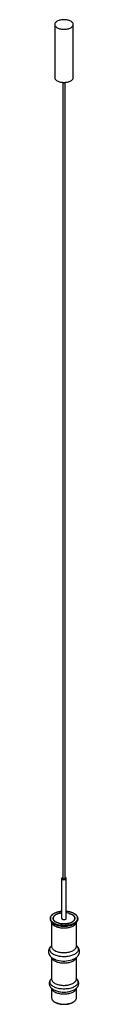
# Paper-space layout '_Trimétrica' of a CAD drawing. Header units: millimetres. Extents: x 38 to 138, y 51 to 3228.
import ezdxf

# ---------------------------------------------------------------- set-up
doc = ezdxf.new("R2010")
doc.units = ezdxf.units.MM

psp = doc.layouts.new('_Trimétrica')

# ---------------------------------------------------------------- linework, layer by layer
at = {"color": 7, "linetype": 'Continuous', "lineweight": 25}
for p, q in [((58.4, 3213.1), (58.4, 3041.6)), ((118.4, 3041.6), (118.4, 3213.1)), ((84.9, 3025.3), (84.9, 457.3)), ((91.9, 457.3), (91.9, 3025.3)), ((80.9, 457.3), (80.9, 328.7)), ((95.9, 328.7), (95.9, 457.3)), ((48.4, 316.7), (48.4, 238.7)), ((51.3, 314), (51.4, 313.9)), ((125, 313.5), (125.7, 314)), ((128.4, 238.7), (128.4, 316.7)), ((48.4, 202.7), (48.4, 133.1)), ((60.8, 195.7), (62.2, 195.2)), ((128.4, 133.1), (128.4, 202.7)), ((48.4, 103.1), (48.4, 72.4)), ((128.4, 72.4), (128.4, 103.1))]:
    psp.add_line(p, q, dxfattribs=at)
at = {"color": 7, "linetype": 'Continuous', "lineweight": 25, "flags": 128}
for points in [[(74.4, 3199.4), (77.4, 3198.7), (80.5, 3198.2), (83.6, 3197.8), (86.9, 3197.6), (90.1, 3197.6), (93.4, 3197.8), (96.5, 3198.2), (99.6, 3198.7), (102.5, 3199.4), (105.3, 3200.3), (107.9, 3201.3), (110.3, 3202.5), (112.4, 3203.7), (114.2, 3205.1), (115.7, 3206.6), (116.9, 3208.2), (117.8, 3209.8), (118.3, 3211.4), (118.4, 3213.1), (118.3, 3214.8), (117.7, 3216.4), (116.9, 3218), (115.6, 3219.6), (114.1, 3221), (112.3, 3222.4), (110.2, 3223.7), (107.8, 3224.9), (105.2, 3225.9), (102.4, 3226.7), (99.5, 3227.4), (96.4, 3228), (93.2, 3228.3), (90, 3228.5), (86.8, 3228.5), (83.5, 3228.3), (80.4, 3227.9), (77.3, 3227.4), (74.3, 3226.7), (71.6, 3225.8), (69, 3224.8), (66.6, 3223.7), (64.5, 3222.4), (62.7, 3221), (61.2, 3219.5), (60, 3218), (59.1, 3216.3), (58.6, 3214.7), (58.4, 3213), (58.6, 3211.4), (59.2, 3209.7), (60, 3208.1), (61.2, 3206.5), (62.8, 3205.1), (64.6, 3203.7), (66.7, 3202.4), (69.1, 3201.3), (71.7, 3200.3), (74.4, 3199.4)], [(58.4, 3041.6), (58.4, 3041.6), (58.6, 3039.9), (59.2, 3038.3), (60, 3036.7), (61.2, 3035.1), (62.8, 3033.6), (64.6, 3032.2), (66.7, 3031), (69.1, 3029.8), (71.7, 3028.8), (74.4, 3028)], [(74.4, 3028), (77.4, 3027.3), (80.5, 3026.7), (83.6, 3026.4), (86.9, 3026.2), (90.1, 3026.2), (93.4, 3026.4), (96.5, 3026.7), (99.6, 3027.3), (102.5, 3028), (105.3, 3028.9), (107.9, 3029.9), (110.3, 3031), (112.4, 3032.3), (114.2, 3033.7), (115.7, 3035.2), (116.9, 3036.7), (117.8, 3038.3), (118.3, 3040), (118.4, 3041.6)], [(84.9, 460.7), (84.9, 460.7), (83.6, 460.2), (82.5, 459.6), (81.6, 458.9), (81.1, 458.1), (80.9, 457.3), (81.1, 456.4), (81.6, 455.6), (82.5, 454.9), (83.6, 454.3), (84.9, 453.8)], [(84.9, 453.8), (86.4, 453.5), (88.1, 453.4), (89.7, 453.5), (91.2, 453.7), (92.7, 454.1), (93.9, 454.6), (94.9, 455.3), (95.6, 456), (95.9, 456.9), (95.9, 457.7), (95.5, 458.5), (94.9, 459.3), (93.9, 459.9), (92.6, 460.5), (91.9, 460.7)], [(84.9, 457.3), (85, 457.1), (85.3, 456.5), (85.9, 456), (86.8, 455.7)], [(86.8, 455.7), (87.9, 455.5), (89.1, 455.5), (90.1, 455.7), (91, 456.1), (91.7, 456.6), (91.9, 457.1), (91.9, 457.3)], [(80.9, 346.3), (80.7, 346.3), (77.3, 345.8), (74, 345.1), (70.8, 344.3), (67.8, 343.3), (65.1, 342.1), (62.6, 340.8), (60.3, 339.4), (58.4, 337.9), (56.7, 336.3), (55.4, 334.6), (54.4, 332.8), (53.7, 331), (53.5, 329.2), (53.5, 327.4), (54, 325.6), (54.8, 323.8), (55.9, 322.1), (57.4, 320.4), (59.1, 318.8), (61.2, 317.4), (63.6, 316), (66.2, 314.8), (69.1, 313.7), (72.1, 312.7)], [(104.8, 344.6), (107.8, 343.7), (110.7, 342.6), (113.3, 341.4), (115.7, 340), (117.7, 338.5), (119.5, 337), (121, 335.3), (122.1, 333.6), (122.9, 331.8), (123.4, 330), (123.4, 328.2), (123.1, 326.3), (122.5, 324.5), (121.5, 322.8), (120.2, 321.1), (118.5, 319.5), (116.6, 318), (114.3, 316.5), (111.8, 315.3), (109, 314.1), (106.1, 313.1), (102.9, 312.3), (99.6, 311.6), (96.2, 311.1), (92.7, 310.8), (89.2, 310.7), (85.6, 310.7), (82.1, 311), (78.7, 311.4), (75.3, 312), (72.1, 312.7), (69.1, 313.7), (66.2, 314.8), (63.6, 316), (61.2, 317.4), (59.1, 318.8), (57.4, 320.4), (55.9, 322.1), (54.8, 323.8), (54, 325.6), (53.5, 327.4), (53.5, 329.2), (53.7, 331), (54.4, 332.8), (55.4, 334.6), (56.7, 336.3), (58.4, 337.9), (60.3, 339.4), (62.6, 340.8), (65.1, 342.1), (67.8, 343.3), (70.8, 344.3), (74, 345.1), (77.3, 345.8), (80.7, 346.3), (80.9, 346.3)], [(72.1, 312.7), (75.3, 312), (78.7, 311.4), (82.1, 311), (85.6, 310.7), (89.2, 310.7), (92.7, 310.8), (96.2, 311.1), (99.6, 311.6), (102.9, 312.3), (106.1, 313.1), (109, 314.1), (111.8, 315.3), (114.3, 316.5), (116.6, 318), (118.5, 319.5), (120.2, 321.1), (121.5, 322.8), (122.5, 324.5), (123.1, 326.3), (123.4, 328.2), (123.4, 330), (122.9, 331.8), (122.1, 333.6), (121, 335.3), (119.5, 337), (117.7, 338.5), (115.7, 340), (113.3, 341.4), (110.7, 342.6), (107.8, 343.7), (104.8, 344.6), (101.6, 345.4), (98.2, 346), (95.9, 346.3)], [(80.9, 328.7), (80.9, 328.7), (81.1, 327.9), (81.6, 327.1), (82.5, 326.3), (83.6, 325.7), (84.9, 325.3)], [(84.9, 325.3), (86.4, 325), (88.1, 324.8), (89.7, 324.9), (91.2, 325.1), (92.7, 325.5), (93.9, 326), (94.9, 326.7), (95.6, 327.5), (95.9, 328.3), (95.9, 328.7)], [(133.2, 328.6), (133.3, 327.1), (133, 325.1), (132.4, 323.1), (131.5, 321.1), (130.2, 319.2), (128.6, 317.3), (128.5, 317.2)], [(114.6, 195.2), (116.2, 195.8), (116.7, 196)], [(54.7, 98.6), (54.9, 98.4), (55.8, 98)], [(121, 97.9), (122, 98.5), (122.2, 98.6)]]:
    psp.add_lwpolyline(points, dxfattribs=at)
at = {"color": 8, "linetype": 'Continuous', "lineweight": 25, "flags": 128}
for points in [[(80.9, 351), (78.3, 350.7), (74.5, 350.1), (70.9, 349.4), (67.3, 348.5), (64, 347.4), (60.8, 346.2), (57.9, 344.9), (55.2, 343.4), (52.7, 341.8), (50.6, 340.1), (48.8, 338.3), (47.2, 336.5), (46.1, 334.5), (45.2, 332.5), (44.7, 330.5), (44.6, 328.5), (44.8, 326.5), (45.3, 324.5), (46.2, 322.5), (47.5, 320.6), (49.1, 318.7), (51, 316.9), (53.2, 315.3), (55.6, 313.7), (58.4, 312.2), (61.4, 310.9), (64.6, 309.7), (68, 308.7)], [(68, 308.7), (71.5, 307.8), (75.2, 307.1), (79, 306.6), (82.9, 306.3), (86.8, 306.1), (90.8, 306.1), (94.7, 306.3), (98.6, 306.7), (102.3, 307.3), (106, 308), (109.5, 308.9), (112.9, 309.9), (116.1, 311.1), (119, 312.5), (121.7, 314), (124.1, 315.6), (126.3, 317.3), (128.1, 319), (129.6, 320.9), (130.8, 322.9), (131.7, 324.8), (132.2, 326.8), (132.3, 328.9), (132.1, 330.9), (131.5, 332.9), (130.6, 334.9), (129.4, 336.8), (127.8, 338.7), (125.9, 340.4), (123.7, 342.1), (121.2, 343.7), (118.5, 345.1), (115.5, 346.5), (112.3, 347.6), (108.9, 348.7), (105.4, 349.5), (101.7, 350.2), (97.9, 350.8), (95.9, 351)], [(67.5, 307.2), (64.1, 308.2), (60.9, 309.4), (57.8, 310.7), (55.1, 312.2), (52.5, 313.8), (50.3, 315.5), (48.4, 317.2)], [(128.4, 316.6), (128.4, 316.5), (128.1, 314.6), (127.4, 312.7), (126.4, 310.8), (125, 309), (123.4, 307.3), (121.4, 305.7), (119.1, 304.1), (116.6, 302.7), (113.8, 301.4), (110.8, 300.3), (107.6, 299.3), (104.2, 298.4), (100.7, 297.7), (97.1, 297.2), (93.4, 296.9), (89.7, 296.8), (85.9, 296.8), (82.2, 297), (78.5, 297.4), (74.9, 298), (71.5, 298.7), (68.1, 299.6), (65, 300.7), (62.1, 301.9), (59.4, 303.2), (56.9, 304.7), (54.8, 306.2), (52.9, 307.9), (51.3, 309.7), (50.1, 311.5), (49.2, 313.4), (48.6, 315.3), (48.5, 316.5)], [(128.5, 317.2), (126.6, 315.5), (124.4, 313.8), (121.9, 312.2), (119.1, 310.8), (116.1, 309.4), (112.9, 308.3), (109.5, 307.2), (105.9, 306.3), (102.2, 305.6), (98.3, 305.1), (94.4, 304.7), (90.5, 304.5), (86.5, 304.5), (82.6, 304.7), (78.7, 305.1), (74.8, 305.6), (71.1, 306.3), (67.5, 307.2)], [(68, 305.9), (71.6, 305.1), (75.3, 304.4), (79.1, 303.8), (82.9, 303.5), (86.8, 303.3), (90.8, 303.4), (94.7, 303.5), (98.5, 303.9), (102.3, 304.5), (106, 305.2), (109.5, 306.1), (112.8, 307.1), (116, 308.4), (118.9, 309.7), (121.6, 311.2), (124, 312.8), (125, 313.5)], [(128.4, 240.1), (129.4, 239.2), (131, 237.3), (132.4, 235.4), (133.4, 233.4), (134.1, 231.4), (134.4, 229.3), (134.4, 227.2), (134, 225.2), (133.3, 223.1), (132.2, 221.1), (130.8, 219.2), (129.1, 217.3), (127.1, 215.6), (124.8, 213.9), (122.2, 212.3), (119.3, 210.8), (116.2, 209.5), (112.9, 208.3), (109.5, 207.3), (105.8, 206.5), (102, 205.8), (98.1, 205.2), (94.2, 204.9), (90.2, 204.7), (86.2, 204.7), (82.2, 204.9), (78.2, 205.3), (74.4, 205.8), (70.6, 206.6), (67, 207.4), (63.5, 208.5), (60.2, 209.7), (57.2, 211), (54.4, 212.5), (51.8, 214.1), (49.5, 215.8), (47.5, 217.6), (45.8, 219.5), (44.5, 221.4), (43.5, 223.4), (42.8, 225.4), (42.5, 227.5), (42.5, 229.6), (42.9, 231.6), (43.6, 233.7), (44.6, 235.6), (46, 237.6), (47.8, 239.5), (48.4, 240.1)], [(48.4, 238.7), (48.4, 238.5), (48.6, 236.6), (49.2, 234.7), (50.1, 232.8), (51.3, 231), (52.9, 229.3), (54.8, 227.6), (56.9, 226), (59.4, 224.5), (62.1, 223.2), (65, 222), (68.1, 220.9), (71.5, 220), (74.9, 219.3), (78.5, 218.7), (82.2, 218.3), (85.9, 218.1), (89.7, 218.1), (93.4, 218.2), (97.1, 218.6), (100.7, 219.1), (104.2, 219.8), (107.6, 220.6), (110.8, 221.6), (113.8, 222.8), (116.6, 224), (119.1, 225.5), (121.4, 227), (123.4, 228.6), (125, 230.4), (126.4, 232.2), (127.4, 234), (128.1, 235.9), (128.4, 237.9), (128.4, 238.7)], [(128.3, 202.5), (128.1, 201.6), (127.4, 199.7), (126.4, 197.9), (125, 196.1), (123.4, 194.4), (121.4, 192.7), (119.1, 191.2), (116.6, 189.8), (113.8, 188.5), (110.8, 187.3), (107.6, 186.3), (104.2, 185.5), (100.7, 184.8), (97.1, 184.3), (93.4, 184), (89.7, 183.8), (85.9, 183.8), (82.2, 184.1), (78.5, 184.4), (74.9, 185), (71.5, 185.7), (68.1, 186.6), (65, 187.7), (62.1, 188.9), (59.4, 190.3), (56.9, 191.7), (54.8, 193.3), (52.9, 195), (51.3, 196.7), (50.1, 198.5), (49.2, 200.4), (48.6, 202.3), (48.6, 202.5)], [(62.2, 195.2), (63.5, 194.8), (67, 193.7)], [(128.4, 134.1), (128.6, 133.9), (130.3, 132), (131.6, 130.1), (132.5, 128.1), (133.2, 126.1), (133.4, 124), (133.3, 122), (132.9, 119.9), (132.1, 117.9), (131, 115.9), (129.5, 114), (127.8, 112.2), (125.7, 110.5), (123.3, 108.8), (120.6, 107.3), (117.7, 105.9), (114.6, 104.6), (111.3, 103.5), (107.8, 102.5), (104.1, 101.7), (100.3, 101.1), (96.4, 100.7), (92.5, 100.4), (88.5, 100.3), (84.5, 100.4), (80.6, 100.7), (76.7, 101.1), (72.9, 101.7), (69.2, 102.5), (65.7, 103.5), (62.4, 104.6), (59.2, 105.8), (56.3, 107.2), (53.7, 108.8), (51.3, 110.4), (49.2, 112.2), (47.4, 114), (45.9, 115.9), (44.8, 117.9), (44, 119.9), (43.5, 121.9), (43.5, 124), (43.7, 126), (44.3, 128), (45.3, 130), (46.6, 132), (48.2, 133.8), (48.4, 134.1)], [(48.4, 133.1), (48.4, 132.9), (48.6, 131), (49.2, 129.1), (50.1, 127.2), (51.3, 125.4), (52.9, 123.6), (54.8, 121.9), (56.9, 120.4), (59.4, 118.9), (62.1, 117.6), (65, 116.4), (68.1, 115.3), (71.5, 114.4), (74.9, 113.7), (78.5, 113.1), (82.2, 112.7), (85.9, 112.5), (89.7, 112.5), (93.4, 112.6), (97.1, 112.9), (100.7, 113.4), (104.2, 114.1), (107.6, 115), (110.8, 116), (113.8, 117.1), (116.6, 118.4), (119.1, 119.8), (121.4, 121.4), (123.4, 123), (125, 124.7), (126.4, 126.5), (127.4, 128.4), (128.1, 130.3), (128.4, 132.2), (128.4, 133.1)], [(128.4, 103), (128.1, 101.6), (127.4, 99.7), (126.4, 97.8), (125, 96), (123.4, 94.3), (121.4, 92.6), (119.1, 91.1), (116.6, 89.7), (113.8, 88.4), (110.8, 87.2), (107.6, 86.2), (104.2, 85.4), (100.7, 84.7), (97.1, 84.2), (93.4, 83.9), (89.7, 83.7), (85.9, 83.7), (82.2, 84), (78.5, 84.4), (74.9, 84.9), (71.5, 85.7), (68.1, 86.6), (65, 87.6), (62.1, 88.8), (59.4, 90.2), (56.9, 91.6), (54.8, 93.2), (52.9, 94.9), (51.3, 96.6), (50.1, 98.5), (49.2, 100.3), (48.6, 102.2), (48.5, 102.9)], [(67.4, 93.4), (71, 92.5), (74.8, 91.8), (78.6, 91.3), (82.5, 90.9), (86.5, 90.7), (90.5, 90.7), (94.5, 90.9), (98.4, 91.3), (102.2, 91.8), (105.9, 92.5), (109.5, 93.4), (113, 94.5), (116.2, 95.7), (119.2, 97), (121, 97.9)], [(49.5, 67.8), (50.1, 66.5), (51.3, 64.7), (52.9, 63), (54.8, 61.3), (56.9, 59.7), (59.4, 58.2), (62.1, 56.9), (65, 55.7), (68.1, 54.6), (71.5, 53.7), (74.9, 53), (78.5, 52.4), (82.2, 52), (85.9, 51.8), (89.7, 51.8), (93.4, 52), (97.1, 52.3), (100.7, 52.8), (104.2, 53.5), (107.6, 54.3), (110.8, 55.3), (113.8, 56.5), (116.6, 57.8), (119.1, 59.2), (121.4, 60.7), (123.4, 62.4), (125, 64.1), (126.4, 65.9), (127.4, 67.7), (127.5, 67.9)]]:
    psp.add_lwpolyline(points, dxfattribs=at)
at = {"color": 7, "linetype": 'Continuous', "lineweight": 25}
for centre, radius, start, end in [((86.8, 3032.9), 7.76, 235.5774, 256.3823), ((88.4, 3036.7), 11.9, 252.9265, 300.6877), ((58.3, 328), 14.7, 178.2004, 227.7475), ((89.4, 287.3), 59.3, 74.9842, 83.672), ((59.7, 72.5), 11.3, 180.3131, 204.48), ((117.3, 72.4), 11.2, 336.1032, 359.7704)]:
    psp.add_arc(centre, radius, start, end, dxfattribs=at)
at = {"color": 8, "linetype": 'Continuous', "lineweight": 25}
for centre, radius, start, end in [((78.6, 349.5), 44.8, 232.5776, 256.3298), ((88.3, 274), 83.1, 255.1004, 288.4487), ((81.1, 145.7), 54, 241.9891, 255.3154)]:
    psp.add_arc(centre, radius, start, end, dxfattribs=at)
at = {"color": 7, "linetype": 'Continuous', "lineweight": 25}
for points, knots in [([(80.9, 351.1), (80.4, 351), (78.5, 350.9), (75.6, 350.5), (72, 349.8), (68.5, 349), (65.2, 348.1), (62.1, 347), (59.1, 345.8), (56.4, 344.4), (53.8, 343), (51.5, 341.4), (49.5, 339.7), (47.7, 337.9), (46.3, 336), (45.1, 334.1), (44.3, 332.1), (43.8, 330.4), (43.7, 329.2), (43.6, 328.8)], [0, 0, 0, 0, 0.028892, 0.090827, 0.152783, 0.214766, 0.276784, 0.338845, 0.400956, 0.463122, 0.525344, 0.587615, 0.649914, 0.712174, 0.774308, 0.836188, 0.897676, 0.958681, 1, 1, 1, 1]), ([(133.2, 328.8), (133.2, 329.3), (133.1, 330.4), (132.6, 332.2), (131.8, 334.1), (130.6, 336), (129.2, 337.8), (127.5, 339.6), (125.5, 341.3), (123.2, 342.9), (120.7, 344.3), (117.9, 345.7), (115, 346.9), (111.8, 348), (108.5, 349), (105.1, 349.8), (101.5, 350.4), (98.5, 350.9), (96.6, 351), (95.9, 351.1)], [0, 0, 0, 0, 0.040323, 0.100658, 0.161243, 0.22225, 0.283716, 0.345564, 0.407673, 0.469924, 0.53223, 0.594526, 0.656788, 0.719007, 0.781183, 0.84332, 0.905424, 0.967501, 1, 1, 1, 1]), ([(44.2, 323.9), (44.3, 323.5), (44.6, 322.5), (45.5, 320.7), (46.8, 318.7), (48.3, 316.7), (49.9, 315.1), (51, 314.2), (51.4, 313.9)], [0, 0, 0, 0, 0.089484, 0.280922, 0.476584, 0.677345, 0.883195, 1, 1, 1, 1]), ([(125, 313.5), (125.5, 313.9), (126.9, 315), (128.6, 316.8), (130.3, 318.9), (131.6, 321.1), (132.4, 322.7), (132.6, 323.7), (132.7, 323.9)], [0, 0, 0, 0, 0.153301, 0.358318, 0.560748, 0.758945, 0.951771, 1, 1, 1, 1]), ([(48.4, 240.4), (48, 240), (46.7, 239), (44.8, 237.1), (43, 234.8), (41.4, 232.4), (40.2, 230), (39.2, 227.4), (38.6, 224.8), (38.4, 222.2), (38.5, 219.6), (38.9, 217.1), (39.6, 214.6), (40.6, 212.2), (41.8, 209.9), (43.4, 207.7), (45.3, 205.5), (47.4, 203.5), (49.8, 201.6), (52.5, 199.7), (55.5, 198.1), (58.7, 196.6), (60.9, 195.6), (62.2, 195.2), (62.3, 195.2)], [0, 0, 0, 0, 0.027505, 0.081136, 0.133582, 0.179285, 0.228386, 0.275874, 0.32192, 0.366895, 0.411212, 0.455257, 0.499357, 0.543929, 0.589372, 0.636034, 0.684167, 0.733871, 0.785034, 0.83734, 0.890358, 0.943665, 0.996886, 1, 1, 1, 1]), ([(48.4, 238.7), (48.4, 238.7), (48.4, 238.6), (48.4, 238.7), (48.4, 238.7)], [0, 0, 0, 0, 0.708415, 1, 1, 1, 1]), ([(114.6, 195.2), (114.7, 195.2), (115.9, 195.6), (118.3, 196.6), (121.5, 198.1), (124.5, 199.8), (127.3, 201.7), (129.8, 203.8), (132.1, 206), (134, 208.3), (135.5, 210.7), (136.8, 213.2), (137.7, 215.8), (138.3, 218.4), (138.5, 221), (138.4, 223.5), (138, 226.1), (137.3, 228.5), (136.3, 230.9), (135, 233.2), (133.4, 235.4), (131.6, 237.6), (129.9, 239.2), (128.8, 240.1), (128.4, 240.4)], [0, 0, 0, 0, 0.004496, 0.057763, 0.111444, 0.16551, 0.219839, 0.274027, 0.327578, 0.379934, 0.42555, 0.474556, 0.521955, 0.567922, 0.612828, 0.657086, 0.701081, 0.745138, 0.789679, 0.835097, 0.88174, 0.929858, 0.979544, 1, 1, 1, 1]), ([(128.4, 238.7), (128.4, 238.7), (128.4, 238.6), (128.4, 238.7), (128.4, 238.7)], [0, 0, 0, 0, 0.196645, 1, 1, 1, 1]), ([(48.4, 134.2), (47.8, 133.6), (46.4, 132.3), (44.7, 130.1), (43.2, 127.7), (42.1, 125.3), (41.4, 122.9), (41, 120.4), (40.9, 118), (41.1, 115.6), (41.7, 113.3), (42.6, 111), (43.7, 108.8), (45.1, 106.7), (46.9, 104.6), (48.9, 102.7), (51.2, 100.8), (53.5, 99.2), (55.1, 98.3), (55.8, 97.9)], [0, 0, 0, 0, 0.060615, 0.125275, 0.188164, 0.248988, 0.307811, 0.364986, 0.421029, 0.476525, 0.531929, 0.587795, 0.644673, 0.70302, 0.763124, 0.825039, 0.888545, 0.953208, 1, 1, 1, 1]), ([(48.4, 133.1), (48.4, 133), (48.4, 133), (48.4, 133), (48.4, 133)], [0, 0, 0, 0, 0.7084148, 1, 1, 1, 1]), ([(120.9, 97.9), (121.7, 98.3), (123.5, 99.3), (126, 101), (128.4, 103), (130.5, 105.1), (132.3, 107.4), (133.7, 109.7), (134.8, 112.1), (135.5, 114.6), (135.9, 117), (136, 119.4), (135.7, 121.8), (135.2, 124.2), (134.3, 126.4), (133.1, 128.6), (131.7, 130.8), (130.1, 132.6), (128.9, 133.7), (128.4, 134.2)], [0, 0, 0, 0, 0.055995, 0.122323, 0.188578, 0.254236, 0.318669, 0.381319, 0.441906, 0.500506, 0.557478, 0.613342, 0.668684, 0.723948, 0.779695, 0.836471, 0.894724, 0.954738, 1, 1, 1, 1]), ([(128.4, 133), (128.4, 133), (128.4, 133), (128.4, 133), (128.4, 133.1)], [0, 0, 0, 0, 0.1966448, 1, 1, 1, 1]), ([(49.5, 67.5), (49.8, 66.9), (50.4, 65.7), (51.6, 64), (53.2, 62.3), (55, 60.7), (57.1, 59.2), (59.4, 57.8), (62, 56.5), (64.8, 55.3), (67.8, 54.3), (70.9, 53.4), (74.2, 52.7), (77.5, 52.1), (81, 51.6), (84.5, 51.4), (88.1, 51.3), (91.6, 51.3), (95.2, 51.6), (98.6, 52), (102, 52.5), (105.3, 53.2), (108.5, 54.1), (111.5, 55.1), (114.3, 56.2), (116.9, 57.5), (119.3, 58.9), (121.5, 60.4), (123.4, 62), (125, 63.7), (126.3, 65.5), (127.1, 66.8), (127.4, 67.5), (127.4, 67.6)], [0, 0, 0, 0, 0.030372, 0.063102, 0.0961, 0.129294, 0.162601, 0.195956, 0.229313, 0.26265, 0.295959, 0.329242, 0.3625, 0.395738, 0.42896, 0.462171, 0.495376, 0.528578, 0.561783, 0.594995, 0.628217, 0.661454, 0.694713, 0.727998, 0.761314, 0.794665, 0.828052, 0.861471, 0.894906, 0.928313, 0.961626, 0.994758, 1, 1, 1, 1])]:
    psp.add_open_spline(points, degree=3, knots=knots, dxfattribs=at)

doc.saveas('drawing.dxf')
